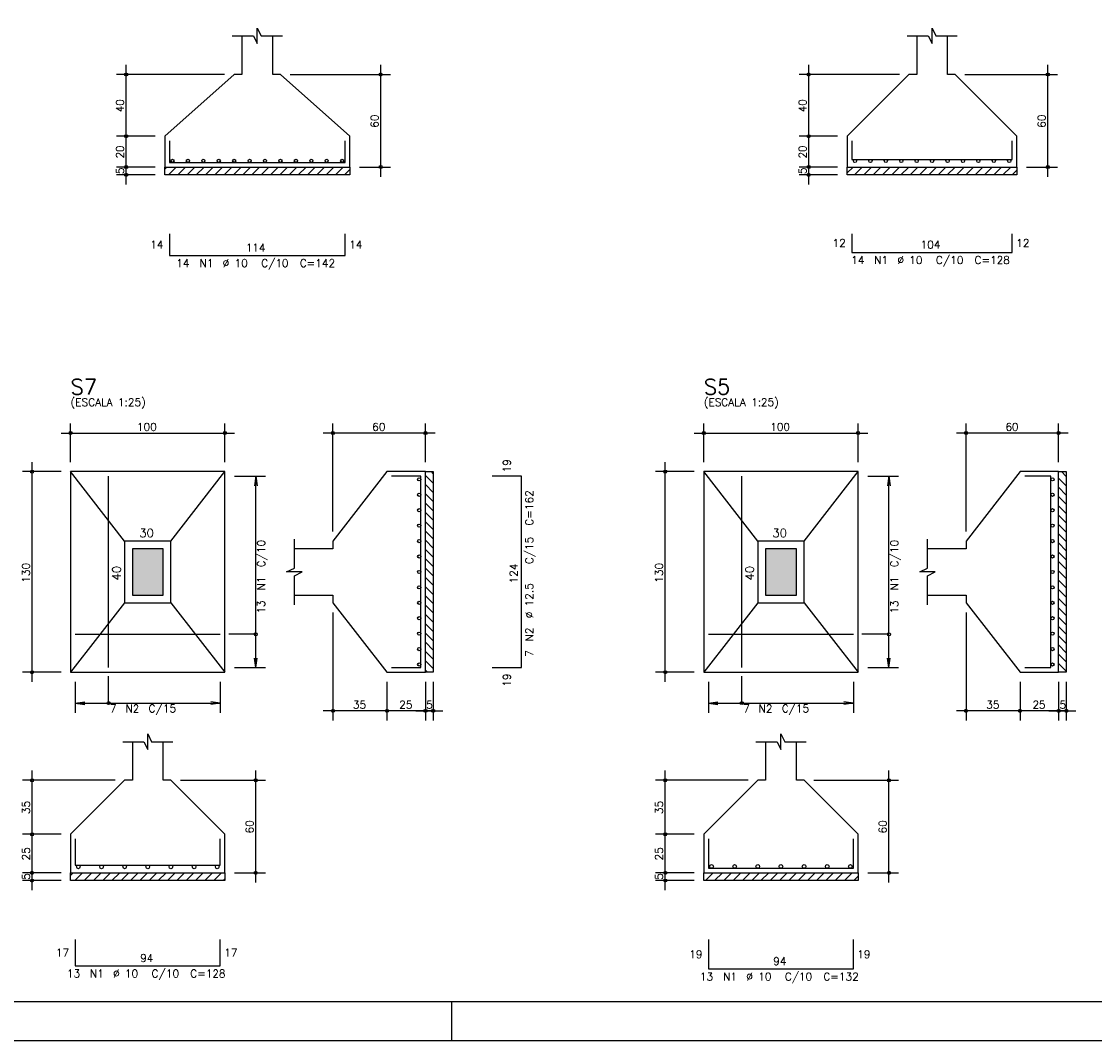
# Model space of a CAD drawing. Extents: x 0 to 84.1, y 0 to 59.4.
# Tile 3 of 6: x 35.9 to 63.8, y 0 to 26.4. Entities that reach past the tile are written whole.
import ezdxf

# ---------------------------------------------------------------- set-up
doc = ezdxf.new("R2010")
doc.units = 0
for name, color, linetype in [('1', 1, 'CONTINUOUS'), ('2', 2, 'CONTINUOUS'), ('3', 3, 'CONTINUOUS'), ('6', 6, 'CONTINUOUS'), ('7', 7, 'CONTINUOUS')]:
    doc.layers.add(name, color=color, linetype=linetype)
doc.styles.get("Standard").update_dxf_attribs({"font": 'ROMANS.SHX'})

msp = doc.modelspace()

# ---------------------------------------------------------------- linework, layer by layer
at = {"layer": '1', "linetype": 'CONTINUOUS'}
for p, q in [((39.6552, 22.585642), (39.711758, 22.6422)), ((39.752174, 22.4422), (39.952174, 22.6422)), ((39.99259, 22.4422), (40.19259, 22.6422)), ((40.233007, 22.4422), (40.433007, 22.6422)), ((40.473423, 22.4422), (40.673423, 22.6422)), ((40.713839, 22.4422), (40.913839, 22.6422)), ((40.954256, 22.4422), (41.154256, 22.6422)), ((41.194672, 22.4422), (41.394672, 22.6422)), ((41.435088, 22.4422), (41.635088, 22.6422)), ((41.675504, 22.4422), (41.875504, 22.6422)), ((41.915921, 22.4422), (42.115921, 22.6422)), ((42.156337, 22.4422), (42.356337, 22.6422)), ((42.396753, 22.4422), (42.596753, 22.6422)), ((42.63717, 22.4422), (42.83717, 22.6422)), ((42.877586, 22.4422), (43.077586, 22.6422)), ((43.118002, 22.4422), (43.318002, 22.6422)), ((43.358419, 22.4422), (43.558419, 22.6422)), ((43.598835, 22.4422), (43.798835, 22.6422)), ((43.839251, 22.4422), (44.039251, 22.6422)), ((44.079668, 22.4422), (44.279668, 22.6422)), ((44.320084, 22.4422), (44.4552, 22.577316)), ((57.3528, 22.492436), (57.502564, 22.6422)), ((57.542981, 22.4422), (57.742981, 22.6422)), ((57.783397, 22.4422), (57.983397, 22.6422)), ((58.023813, 22.4422), (58.223813, 22.6422)), ((58.26423, 22.4422), (58.46423, 22.6422)), ((58.504646, 22.4422), (58.704646, 22.6422)), ((58.745062, 22.4422), (58.945062, 22.6422)), ((58.985478, 22.4422), (59.185478, 22.6422)), ((59.225895, 22.4422), (59.425895, 22.6422)), ((59.466311, 22.4422), (59.666311, 22.6422)), ((59.706727, 22.4422), (59.906727, 22.6422)), ((59.947144, 22.4422), (60.147144, 22.6422)), ((60.18756, 22.4422), (60.38756, 22.6422)), ((60.427976, 22.4422), (60.627976, 22.6422)), ((60.668393, 22.4422), (60.868393, 22.6422)), ((60.908809, 22.4422), (61.108809, 22.6422)), ((61.149225, 22.4422), (61.349225, 22.6422)), ((61.389642, 22.4422), (61.589642, 22.6422)), ((61.630058, 22.4422), (61.7528, 22.564942)), ((46.558958, 14.7472), (46.6152, 14.690958)), ((62.907267, 14.7472), (63.0328, 14.621667)), ((46.4152, 14.650542), (46.6152, 14.450542)), ((62.8328, 14.58125), (63.0328, 14.38125)), ((46.4152, 14.410125), (46.6152, 14.210125)), ((62.8328, 14.340834), (63.0328, 14.140834)), ((46.4152, 14.169709), (46.6152, 13.969709)), ((46.4152, 13.929293), (46.6152, 13.729293)), ((62.8328, 14.100418), (63.0328, 13.900418)), ((46.4152, 13.688876), (46.6152, 13.488876)), ((62.8328, 13.860001), (63.0328, 13.660001)), ((46.4152, 13.44846), (46.6152, 13.24846)), ((62.8328, 13.619585), (63.0328, 13.419585)), ((62.8328, 13.379169), (63.0328, 13.179169)), ((46.4152, 13.208044), (46.6152, 13.008044)), ((62.8328, 13.138753), (63.0328, 12.938753)), ((46.4152, 12.967627), (46.6152, 12.767627)), ((62.8328, 12.898336), (63.0328, 12.698336)), ((46.4152, 12.727211), (46.6152, 12.527211)), ((62.8328, 12.65792), (63.0328, 12.45792)), ((46.4152, 12.486795), (46.6152, 12.286795)), ((46.4152, 12.246379), (46.6152, 12.046379)), ((62.8328, 12.417504), (63.0328, 12.217504)), ((46.4152, 12.005962), (46.6152, 11.805962)), ((62.8328, 12.177087), (63.0328, 11.977087)), ((46.4152, 11.765546), (46.6152, 11.565546)), ((62.8328, 11.936671), (63.0328, 11.736671)), ((62.8328, 11.696255), (63.0328, 11.496255)), ((46.4152, 11.52513), (46.6152, 11.32513)), ((62.8328, 11.455838), (63.0328, 11.255838)), ((46.4152, 11.284713), (46.6152, 11.084713)), ((62.8328, 11.215422), (63.0328, 11.015422)), ((46.4152, 11.044297), (46.6152, 10.844297)), ((62.8328, 10.975006), (63.0328, 10.775006)), ((46.4152, 10.803881), (46.6152, 10.603881)), ((62.8328, 10.73459), (63.0328, 10.53459)), ((46.4152, 10.563464), (46.6152, 10.363464)), ((46.4152, 10.323048), (46.6152, 10.123048)), ((62.8328, 10.494173), (63.0328, 10.294173)), ((46.4152, 10.082632), (46.6152, 9.882632)), ((62.8328, 10.253757), (63.0328, 10.053757)), ((46.4152, 9.842216), (46.6152, 9.642216)), ((62.8328, 10.013341), (63.0328, 9.813341)), ((62.8328, 9.772924), (63.0328, 9.572924)), ((46.4152, 9.601799), (46.469799, 9.5472)), ((37.2152, 4.278166), (37.284234, 4.3472)), ((37.32465, 4.1472), (37.52465, 4.3472)), ((37.565066, 4.1472), (37.765066, 4.3472)), ((37.805483, 4.1472), (38.005483, 4.3472)), ((38.045899, 4.1472), (38.245899, 4.3472)), ((38.286315, 4.1472), (38.486315, 4.3472)), ((38.526732, 4.1472), (38.726732, 4.3472)), ((38.767148, 4.1472), (38.967148, 4.3472)), ((39.007564, 4.1472), (39.207564, 4.3472)), ((39.247981, 4.1472), (39.447981, 4.3472)), ((39.488397, 4.1472), (39.688397, 4.3472)), ((39.728813, 4.1472), (39.928813, 4.3472)), ((39.96923, 4.1472), (40.16923, 4.3472)), ((40.209646, 4.1472), (40.409646, 4.3472)), ((40.450062, 4.1472), (40.650062, 4.3472)), ((40.690478, 4.1472), (40.890478, 4.3472)), ((40.930895, 4.1472), (41.130895, 4.3472)), ((41.171311, 4.1472), (41.2152, 4.191089)), ((53.672959, 4.1472), (53.872959, 4.3472)), ((53.913375, 4.1472), (54.113375, 4.3472)), ((54.153792, 4.1472), (54.353792, 4.3472)), ((54.394208, 4.1472), (54.594208, 4.3472)), ((54.634624, 4.1472), (54.834624, 4.3472)), ((54.87504, 4.1472), (55.07504, 4.3472)), ((55.115457, 4.1472), (55.315457, 4.3472)), ((55.355873, 4.1472), (55.555873, 4.3472)), ((55.596289, 4.1472), (55.796289, 4.3472)), ((55.836706, 4.1472), (56.036706, 4.3472)), ((56.077122, 4.1472), (56.277122, 4.3472)), ((56.317538, 4.1472), (56.517538, 4.3472)), ((56.557955, 4.1472), (56.757955, 4.3472)), ((56.798371, 4.1472), (56.998371, 4.3472)), ((57.038787, 4.1472), (57.238787, 4.3472)), ((57.279204, 4.1472), (57.479204, 4.3472)), ((57.51962, 4.1472), (57.6328, 4.26038))]:
    msp.add_line(p, q, dxfattribs=at)
for points in [[(39.6552, 22.6422), (44.4552, 22.6422), (44.4552, 22.4422), (39.6552, 22.4422), (39.6552, 22.6422)], [(57.3528, 22.6422), (61.7528, 22.6422), (61.7528, 22.4422), (57.3528, 22.4422), (57.3528, 22.6422)], [(46.4152, 9.5472), (46.4152, 14.7472), (46.6152, 14.7472), (46.6152, 9.5472), (46.4152, 9.5472)], [(62.8328, 9.5472), (62.8328, 14.7472), (63.0328, 14.7472), (63.0328, 9.5472), (62.8328, 9.5472)], [(37.2152, 4.3472), (41.2152, 4.3472), (41.2152, 4.1472), (37.2152, 4.1472), (37.2152, 4.3472)], [(53.6328, 4.3472), (57.6328, 4.3472), (57.6328, 4.1472), (53.6328, 4.1472), (53.6328, 4.3472)]]:
    msp.add_lwpolyline(points, dxfattribs=at)
at = {"layer": '2', "linetype": 'CONTINUOUS'}
for p, q in [((38.6552, 23.1922), (38.6552, 25.2922)), ((45.2552, 22.3922), (45.2552, 25.2922)), ((56.3528, 23.1922), (56.3528, 25.2922)), ((62.5528, 22.3922), (62.5528, 25.2922)), ((41.2052, 25.0422), (38.4052, 25.0422)), ((41.4552, 25.0422), (41.4552, 25.0422)), ((42.6552, 25.0422), (42.6552, 25.0422)), ((42.9052, 25.0422), (45.5052, 25.0422)), ((58.7028, 25.0422), (56.1028, 25.0422)), ((58.9528, 25.0422), (58.9528, 25.0422)), ((60.1528, 25.0422), (60.1528, 25.0422)), ((60.4028, 25.0422), (62.8028, 25.0422)), ((38.6552, 22.3922), (38.6552, 23.6922)), ((56.3528, 22.3922), (56.3528, 23.6922)), ((39.4052, 23.4422), (38.4052, 23.4422)), ((39.4052, 23.4422), (38.4052, 23.4422)), ((39.6552, 23.4422), (39.6552, 23.4422)), ((39.6552, 23.4422), (39.6552, 23.4422)), ((57.1028, 23.4422), (56.1028, 23.4422)), ((57.1028, 23.4422), (56.1028, 23.4422)), ((57.3528, 23.4422), (57.3528, 23.4422)), ((57.3528, 23.4422), (57.3528, 23.4422)), ((38.6552, 22.1922), (38.6552, 22.8922)), ((56.3528, 22.1922), (56.3528, 22.8922)), ((39.4052, 22.6422), (38.4052, 22.6422)), ((39.4052, 22.6422), (38.4052, 22.6422)), ((39.6552, 22.6422), (39.6552, 22.6422)), ((39.6552, 22.6422), (39.6552, 22.6422)), ((44.4552, 22.6422), (44.4552, 22.6422)), ((44.7052, 22.6422), (45.5052, 22.6422)), ((57.1028, 22.6422), (56.1028, 22.6422)), ((57.1028, 22.6422), (56.1028, 22.6422)), ((57.3528, 22.6422), (57.3528, 22.6422)), ((57.3528, 22.6422), (57.3528, 22.6422)), ((61.7528, 22.6422), (61.7528, 22.6422)), ((62.0028, 22.6422), (62.8028, 22.6422)), ((39.4052, 22.4422), (38.4052, 22.4422)), ((39.6552, 22.4422), (39.6552, 22.4422)), ((57.1028, 22.4422), (56.1028, 22.4422)), ((57.3528, 22.4422), (57.3528, 22.4422)), ((37.2152, 14.9972), (37.2152, 15.9972)), ((41.2152, 14.9972), (41.2152, 15.9972)), ((44.0152, 13.1972), (44.0152, 15.9972)), ((46.4152, 14.9972), (46.4152, 15.9972)), ((53.6328, 14.9972), (53.6328, 15.9972)), ((57.6328, 14.9972), (57.6328, 15.9972)), ((60.4328, 13.1972), (60.4328, 15.9972)), ((62.8328, 14.9972), (62.8328, 15.9972)), ((36.9652, 15.7472), (41.4652, 15.7472)), ((46.6652, 15.7472), (43.7652, 15.7472)), ((53.3828, 15.7472), (57.8828, 15.7472)), ((63.0828, 15.7472), (60.1828, 15.7472)), ((36.9652, 14.7472), (35.9652, 14.7472)), ((36.2152, 9.2972), (36.2152, 14.9972)), ((37.2152, 14.7472), (37.2152, 14.7472)), ((37.2152, 14.7472), (37.2152, 14.7472)), ((41.2152, 14.7472), (41.2152, 14.7472)), ((46.4152, 14.7472), (46.4152, 14.7472)), ((53.3828, 14.7472), (52.3828, 14.7472)), ((52.6328, 9.2972), (52.6328, 14.9972)), ((53.6328, 14.7472), (53.6328, 14.7472)), ((53.6328, 14.7472), (53.6328, 14.7472)), ((57.6328, 14.7472), (57.6328, 14.7472)), ((62.8328, 14.7472), (62.8328, 14.7472)), ((41.2152, 14.6272), (41.2152, 14.6272)), ((41.4652, 14.6272), (42.2652, 14.6272)), ((42.0152, 14.6272), (41.982568, 14.379339)), ((42.0152, 9.6672), (42.0152, 14.6272)), ((42.0152, 14.6272), (42.047832, 14.379339)), ((57.6328, 14.6272), (57.6328, 14.6272)), ((57.8828, 14.6272), (58.6828, 14.6272)), ((58.4328, 14.6272), (58.400168, 14.379339)), ((58.4328, 9.6672), (58.4328, 14.6272)), ((58.4328, 14.6272), (58.465432, 14.379339)), ((44.0152, 12.9472), (44.0152, 12.9472)), ((60.4328, 12.9472), (60.4328, 12.9472)), ((44.0152, 11.3472), (44.0152, 11.3472)), ((60.4328, 11.3472), (60.4328, 11.3472)), ((44.0152, 11.0972), (44.0152, 8.2972)), ((60.4328, 11.0972), (60.4328, 8.2972)), ((42.0152, 9.6672), (41.982568, 9.915061)), ((42.0152, 9.6672), (42.047832, 9.915061)), ((58.4328, 9.6672), (58.400168, 9.915061)), ((58.4328, 9.6672), (58.465432, 9.915061)), ((36.9652, 9.5472), (35.9652, 9.5472)), ((37.2152, 9.5472), (37.2152, 9.5472)), ((37.3352, 9.5472), (37.3352, 9.5472)), ((41.0952, 9.5472), (41.0952, 9.5472)), ((41.2152, 9.6672), (41.2152, 9.6672)), ((41.4652, 9.6672), (42.2652, 9.6672)), ((45.4152, 9.5472), (45.4152, 9.5472)), ((45.4152, 9.5472), (45.4152, 9.5472)), ((46.4152, 9.5472), (46.4152, 9.5472)), ((46.4152, 9.5472), (46.4152, 9.5472)), ((46.6152, 9.5472), (46.6152, 9.5472)), ((53.3828, 9.5472), (52.3828, 9.5472)), ((53.6328, 9.5472), (53.6328, 9.5472)), ((53.7528, 9.5472), (53.7528, 9.5472)), ((57.5128, 9.5472), (57.5128, 9.5472)), ((57.6328, 9.6672), (57.6328, 9.6672)), ((57.8828, 9.6672), (58.6828, 9.6672)), ((61.8328, 9.5472), (61.8328, 9.5472)), ((61.8328, 9.5472), (61.8328, 9.5472)), ((62.8328, 9.5472), (62.8328, 9.5472)), ((62.8328, 9.5472), (62.8328, 9.5472)), ((63.0328, 9.5472), (63.0328, 9.5472)), ((37.3352, 9.2972), (37.3352, 8.4972)), ((41.0952, 9.2972), (41.0952, 8.4972)), ((45.4152, 9.2972), (45.4152, 8.2972)), ((45.4152, 9.2972), (45.4152, 8.2972)), ((46.4152, 9.2972), (46.4152, 8.2972)), ((46.4152, 9.2972), (46.4152, 8.2972)), ((46.6152, 9.2972), (46.6152, 8.2972)), ((53.7528, 9.2972), (53.7528, 8.4972)), ((57.5128, 9.2972), (57.5128, 8.4972)), ((61.8328, 9.2972), (61.8328, 8.2972)), ((61.8328, 9.2972), (61.8328, 8.2972)), ((62.8328, 9.2972), (62.8328, 8.2972)), ((62.8328, 9.2972), (62.8328, 8.2972)), ((63.0328, 9.2972), (63.0328, 8.2972)), ((37.3352, 8.7472), (37.583061, 8.779832)), ((37.3352, 8.7472), (41.0952, 8.7472)), ((37.3352, 8.7472), (37.583061, 8.714568)), ((41.0952, 8.7472), (40.847339, 8.779832)), ((41.0952, 8.7472), (40.847339, 8.714568)), ((53.7528, 8.7472), (54.000661, 8.779832)), ((53.7528, 8.7472), (57.5128, 8.7472)), ((53.7528, 8.7472), (54.000661, 8.714568)), ((57.5128, 8.7472), (57.264939, 8.779832)), ((57.5128, 8.7472), (57.264939, 8.714568)), ((45.6652, 8.5472), (43.7652, 8.5472)), ((46.6652, 8.5472), (45.1652, 8.5472)), ((46.1652, 8.5472), (46.8652, 8.5472)), ((62.0828, 8.5472), (60.1828, 8.5472)), ((63.0828, 8.5472), (61.5828, 8.5472)), ((62.5828, 8.5472), (63.2828, 8.5472)), ((36.2152, 5.0972), (36.2152, 6.9972)), ((42.0152, 4.0972), (42.0152, 6.9972)), ((52.6328, 5.0972), (52.6328, 6.9972)), ((58.4328, 4.0972), (58.4328, 6.9972)), ((38.3652, 6.7472), (35.9652, 6.7472)), ((38.6152, 6.7472), (38.6152, 6.7472)), ((39.8152, 6.7472), (39.8152, 6.7472)), ((40.0652, 6.7472), (42.2652, 6.7472)), ((54.7828, 6.7472), (52.3828, 6.7472)), ((55.0328, 6.7472), (55.0328, 6.7472)), ((56.2328, 6.7472), (56.2328, 6.7472)), ((56.4828, 6.7472), (58.6828, 6.7472)), ((36.2152, 4.0972), (36.2152, 5.5972)), ((52.6328, 4.0972), (52.6328, 5.5972)), ((36.9652, 5.3472), (35.9652, 5.3472)), ((36.9652, 5.3472), (35.9652, 5.3472)), ((37.2152, 5.3472), (37.2152, 5.3472)), ((37.2152, 5.3472), (37.2152, 5.3472)), ((53.3828, 5.3472), (52.3828, 5.3472)), ((53.3828, 5.3472), (52.3828, 5.3472)), ((53.6328, 5.3472), (53.6328, 5.3472)), ((53.6328, 5.3472), (53.6328, 5.3472)), ((36.2152, 3.8972), (36.2152, 4.5972)), ((52.6328, 3.8972), (52.6328, 4.5972)), ((36.9652, 4.3472), (35.9652, 4.3472)), ((36.9652, 4.3472), (35.9652, 4.3472)), ((37.2152, 4.3472), (37.2152, 4.3472)), ((37.2152, 4.3472), (37.2152, 4.3472)), ((41.2152, 4.3472), (41.2152, 4.3472)), ((41.4652, 4.3472), (42.2652, 4.3472)), ((53.3828, 4.3472), (52.3828, 4.3472)), ((53.3828, 4.3472), (52.3828, 4.3472)), ((53.6328, 4.3472), (53.6328, 4.3472)), ((53.6328, 4.3472), (53.6328, 4.3472)), ((57.6328, 4.3472), (57.6328, 4.3472)), ((57.8828, 4.3472), (58.6828, 4.3472)), ((36.9652, 4.1472), (35.9652, 4.1472)), ((37.2152, 4.1472), (37.2152, 4.1472)), ((53.3828, 4.1472), (52.3828, 4.1472)), ((53.6328, 4.1472), (53.6328, 4.1472)), ((47.100006, 0), (47.100006, 1)), ((0, 0), (84.100006, 0))]:
    msp.add_line(p, q, dxfattribs=at)
for points in [[(83.100006, 1), (2.5, 1), (2.5, 58.400002), (83.100006, 58.400002), (83.100006, 1)], [(41.4052, 26.0422), (41.9552, 26.0422), (42.0552, 25.8422), (42.0552, 26.2422), (42.1552, 26.0422), (42.7052, 26.0422)], [(58.9028, 26.0422), (59.4528, 26.0422), (59.5528, 25.8422), (59.5528, 26.2422), (59.6528, 26.0422), (60.2028, 26.0422)], [(41.6552, 26.0422), (41.6552, 25.0422), (41.4552, 25.0422), (39.6552, 23.4422), (39.6552, 22.6422), (44.4552, 22.6422), (44.4552, 23.4422), (42.6552, 25.0422), (42.4552, 25.0422), (42.4552, 26.0422)], [(59.1528, 26.0422), (59.1528, 25.0422), (58.9528, 25.0422), (57.3528, 23.4422), (57.3528, 22.6422), (61.7528, 22.6422), (61.7528, 23.4422), (60.1528, 25.0422), (59.9528, 25.0422), (59.9528, 26.0422)], [(37.2152, 9.5472), (41.2152, 9.5472), (41.2152, 14.7472), (37.2152, 14.7472), (37.2152, 9.5472)], [(38.6152, 12.9472), (37.2152, 14.7472)], [(39.8152, 12.9472), (41.2152, 14.7472)], [(43.0152, 11.5472), (44.0152, 11.5472), (44.0152, 11.3472), (45.4152, 9.5472), (46.4152, 9.5472), (46.4152, 14.7472), (45.4152, 14.7472), (44.0152, 12.9472), (44.0152, 12.7472), (43.0152, 12.7472)], [(53.6328, 9.5472), (57.6328, 9.5472), (57.6328, 14.7472), (53.6328, 14.7472), (53.6328, 9.5472)], [(55.0328, 12.9472), (53.6328, 14.7472)], [(56.2328, 12.9472), (57.6328, 14.7472)], [(59.4328, 11.5472), (60.4328, 11.5472), (60.4328, 11.3472), (61.8328, 9.5472), (62.8328, 9.5472), (62.8328, 14.7472), (61.8328, 14.7472), (60.4328, 12.9472), (60.4328, 12.7472), (59.4328, 12.7472)], [(38.6152, 11.3472), (39.8152, 11.3472), (39.8152, 12.9472), (38.6152, 12.9472), (38.6152, 11.3472)], [(43.0152, 11.2972), (43.0152, 12.0472), (43.2152, 12.1472), (42.8152, 12.1472), (43.0152, 12.2472), (43.0152, 12.9972)], [(55.0328, 11.3472), (56.2328, 11.3472), (56.2328, 12.9472), (55.0328, 12.9472), (55.0328, 11.3472)], [(59.4328, 11.2972), (59.4328, 12.0472), (59.6328, 12.1472), (59.2328, 12.1472), (59.4328, 12.2472), (59.4328, 12.9972)], [(38.8152, 11.5472), (39.6152, 11.5472), (39.6152, 12.7472), (38.8152, 12.7472), (38.8152, 11.5472)], [(55.2328, 11.5472), (56.0328, 11.5472), (56.0328, 12.7472), (55.2328, 12.7472), (55.2328, 11.5472)], [(38.6152, 11.3472), (37.2152, 9.5472)], [(39.8152, 11.3472), (41.2152, 9.5472)], [(55.0328, 11.3472), (53.6328, 9.5472)], [(56.2328, 11.3472), (57.6328, 9.5472)], [(42.0152, 10.5322), (41.3152, 10.5322)], [(58.4328, 10.5322), (57.7328, 10.5322)], [(38.2002, 8.7472), (38.2002, 9.4472)], [(54.6178, 8.7472), (54.6178, 9.4472)], [(38.5652, 7.7472), (39.1152, 7.7472), (39.2152, 7.5472), (39.2152, 7.9472), (39.3152, 7.7472), (39.8652, 7.7472)], [(54.9828, 7.7472), (55.5328, 7.7472), (55.6328, 7.5472), (55.6328, 7.9472), (55.7328, 7.7472), (56.2828, 7.7472)], [(38.8152, 7.7472), (38.8152, 6.7472), (38.6152, 6.7472), (37.2152, 5.3472), (37.2152, 4.3472), (41.2152, 4.3472), (41.2152, 5.3472), (39.8152, 6.7472), (39.6152, 6.7472), (39.6152, 7.7472)], [(55.2328, 7.7472), (55.2328, 6.7472), (55.0328, 6.7472), (53.6328, 5.3472), (53.6328, 4.3472), (57.6328, 4.3472), (57.6328, 5.3472), (56.2328, 6.7472), (56.0328, 6.7472), (56.0328, 7.7472)]]:
    msp.add_lwpolyline(points, dxfattribs=at)
for centre, radius in [((38.6552, 25.0422), 0.04), ((38.6552, 25.0422), 0.02), ((45.2552, 25.0422), 0.04), ((45.2552, 25.0422), 0.02), ((56.3528, 25.0422), 0.04), ((56.3528, 25.0422), 0.02), ((62.5528, 25.0422), 0.04), ((62.5528, 25.0422), 0.02), ((38.6552, 23.4422), 0.04), ((38.6552, 23.4422), 0.04), ((38.6552, 23.4422), 0.02), ((38.6552, 23.4422), 0.02), ((56.3528, 23.4422), 0.04), ((56.3528, 23.4422), 0.04), ((56.3528, 23.4422), 0.02), ((56.3528, 23.4422), 0.02), ((38.6552, 22.6422), 0.04), ((38.6552, 22.6422), 0.04), ((38.6552, 22.6422), 0.02), ((38.6552, 22.6422), 0.02), ((45.2552, 22.6422), 0.04), ((45.2552, 22.6422), 0.02), ((56.3528, 22.6422), 0.04), ((56.3528, 22.6422), 0.04), ((56.3528, 22.6422), 0.02), ((56.3528, 22.6422), 0.02), ((62.5528, 22.6422), 0.04), ((62.5528, 22.6422), 0.02), ((38.6552, 22.4422), 0.04), ((38.6552, 22.4422), 0.02), ((56.3528, 22.4422), 0.04), ((56.3528, 22.4422), 0.02), ((37.2152, 15.7472), 0.04), ((37.2152, 15.7472), 0.02), ((41.2152, 15.7472), 0.04), ((41.2152, 15.7472), 0.02), ((44.0152, 15.7472), 0.04), ((44.0152, 15.7472), 0.02), ((46.4152, 15.7472), 0.04), ((46.4152, 15.7472), 0.02), ((53.6328, 15.7472), 0.04), ((53.6328, 15.7472), 0.02), ((57.6328, 15.7472), 0.04), ((57.6328, 15.7472), 0.02), ((60.4328, 15.7472), 0.04), ((60.4328, 15.7472), 0.02), ((62.8328, 15.7472), 0.04), ((62.8328, 15.7472), 0.02), ((36.2152, 14.7472), 0.04), ((36.2152, 14.7472), 0.02), ((52.6328, 14.7472), 0.04), ((52.6328, 14.7472), 0.02), ((42.0152, 10.5322), 0.04), ((58.4328, 10.5322), 0.04), ((36.2152, 9.5472), 0.04), ((36.2152, 9.5472), 0.02), ((52.6328, 9.5472), 0.04), ((52.6328, 9.5472), 0.02), ((38.2002, 8.7472), 0.04), ((54.6178, 8.7472), 0.04), ((44.0152, 8.5472), 0.04), ((44.0152, 8.5472), 0.02), ((45.4152, 8.5472), 0.04), ((45.4152, 8.5472), 0.04), ((45.4152, 8.5472), 0.02), ((45.4152, 8.5472), 0.02), ((46.4152, 8.5472), 0.04), ((46.4152, 8.5472), 0.04), ((46.4152, 8.5472), 0.02), ((46.4152, 8.5472), 0.02), ((46.6152, 8.5472), 0.04), ((46.6152, 8.5472), 0.02), ((60.4328, 8.5472), 0.04), ((60.4328, 8.5472), 0.02), ((61.8328, 8.5472), 0.04), ((61.8328, 8.5472), 0.04), ((61.8328, 8.5472), 0.02), ((61.8328, 8.5472), 0.02), ((62.8328, 8.5472), 0.04), ((62.8328, 8.5472), 0.04), ((62.8328, 8.5472), 0.02), ((62.8328, 8.5472), 0.02), ((63.0328, 8.5472), 0.04), ((63.0328, 8.5472), 0.02), ((36.2152, 6.7472), 0.04), ((36.2152, 6.7472), 0.02), ((42.0152, 6.7472), 0.04), ((42.0152, 6.7472), 0.02), ((52.6328, 6.7472), 0.04), ((52.6328, 6.7472), 0.02), ((58.4328, 6.7472), 0.04), ((58.4328, 6.7472), 0.02), ((36.2152, 5.3472), 0.04), ((36.2152, 5.3472), 0.04), ((36.2152, 5.3472), 0.02), ((36.2152, 5.3472), 0.02), ((52.6328, 5.3472), 0.04), ((52.6328, 5.3472), 0.04), ((52.6328, 5.3472), 0.02), ((52.6328, 5.3472), 0.02), ((36.2152, 4.3472), 0.04), ((36.2152, 4.3472), 0.04), ((36.2152, 4.1472), 0.04), ((36.2152, 4.3472), 0.02), ((36.2152, 4.3472), 0.02), ((42.0152, 4.3472), 0.04), ((42.0152, 4.3472), 0.02), ((52.6328, 4.3472), 0.04), ((52.6328, 4.3472), 0.04), ((52.6328, 4.1472), 0.04), ((52.6328, 4.3472), 0.02), ((52.6328, 4.3472), 0.02), ((58.4328, 4.3472), 0.04), ((58.4328, 4.3472), 0.02), ((36.2152, 4.1472), 0.02), ((52.6328, 4.1472), 0.02)]:
    msp.add_circle(centre, radius, dxfattribs=at)
for points in [[(38.8152, 11.5472), (39.6152, 11.5472), (39.6152, 12.7472)], [(38.8152, 11.5472), (39.6152, 12.7472), (38.8152, 12.7472)], [(38.8152, 11.5472), (38.8152, 12.7472), (38.8152, 11.5472)], [(55.2328, 11.5472), (56.0328, 11.5472), (56.0328, 12.7472)], [(55.2328, 11.5472), (56.0328, 12.7472), (55.2328, 12.7472)], [(55.2328, 11.5472), (55.2328, 12.7472), (55.2328, 11.5472)]]:
    msp.add_solid(points, dxfattribs=at)
at = {"layer": '3', "linetype": 'CONTINUOUS'}
for centre, radius in [((39.8552, 22.80351), 0.04131), ((40.2552, 22.80351), 0.04131), ((40.6552, 22.80351), 0.04131), ((41.0552, 22.80351), 0.04131), ((41.4552, 22.80351), 0.04131), ((41.8552, 22.80351), 0.04131), ((42.2552, 22.80351), 0.04131), ((42.6552, 22.80351), 0.04131), ((43.0552, 22.80351), 0.04131), ((43.4552, 22.80351), 0.04131), ((43.8552, 22.80351), 0.04131), ((44.2552, 22.80351), 0.04131), ((57.5528, 22.80089), 0.04131), ((57.9528, 22.80089), 0.04131), ((58.3528, 22.80089), 0.04131), ((58.7528, 22.80089), 0.04131), ((59.1528, 22.80089), 0.04131), ((59.5528, 22.80089), 0.04131), ((59.9528, 22.80089), 0.04131), ((60.3528, 22.80089), 0.04131), ((60.7528, 22.80089), 0.04131), ((61.1528, 22.80089), 0.04131), ((61.5528, 22.80089), 0.04131), ((46.25389, 14.5472), 0.04131), ((62.67411, 14.5472), 0.04131), ((46.25389, 14.1472), 0.04131), ((62.67411, 14.1472), 0.04131), ((46.25389, 13.7472), 0.04131), ((62.67411, 13.7472), 0.04131), ((46.25389, 13.3472), 0.04131), ((62.67411, 13.3472), 0.04131), ((46.25389, 12.9472), 0.04131), ((62.67411, 12.9472), 0.04131), ((46.25389, 12.5472), 0.04131), ((62.67411, 12.5472), 0.04131), ((46.25389, 12.1472), 0.04131), ((62.67411, 12.1472), 0.04131), ((46.25389, 11.7472), 0.04131), ((62.67411, 11.7472), 0.04131), ((46.25389, 11.3472), 0.04131), ((62.67411, 11.3472), 0.04131), ((46.25389, 10.9472), 0.04131), ((62.67411, 10.9472), 0.04131), ((46.25389, 10.5472), 0.04131), ((62.67411, 10.5472), 0.04131), ((46.25389, 10.1472), 0.04131), ((62.67411, 10.1472), 0.04131), ((46.25389, 9.7472), 0.04131), ((62.67411, 9.7472), 0.04131), ((37.4152, 4.499815), 0.047385), ((38.0152, 4.499815), 0.047385), ((38.6152, 4.499815), 0.047385), ((39.2152, 4.499815), 0.047385), ((39.8152, 4.499815), 0.047385), ((40.4152, 4.499815), 0.047385), ((41.0152, 4.499815), 0.047385), ((53.8328, 4.514585), 0.047385), ((54.4328, 4.514585), 0.047385), ((55.0328, 4.514585), 0.047385), ((55.6328, 4.514585), 0.047385), ((56.2328, 4.514585), 0.047385), ((56.8328, 4.514585), 0.047385), ((57.4328, 4.514585), 0.047385)]:
    msp.add_circle(centre, radius, dxfattribs=at)
at = {"layer": '6', "linetype": 'CONTINUOUS'}
for p, q in [((39.7752, 23.3222), (39.7752, 22.7622)), ((44.3352, 22.7622), (44.3352, 23.3222)), ((57.4728, 23.3222), (57.4728, 22.8422)), ((61.6328, 22.8422), (61.6328, 23.3222)), ((57.4728, 22.8422), (61.6328, 22.8422)), ((39.7752, 22.7622), (44.3352, 22.7622)), ((39.7752, 20.9122), (39.7752, 20.3522)), ((44.3352, 20.3522), (44.3352, 20.9122)), ((57.4728, 20.9122), (57.4728, 20.4322)), ((61.6328, 20.4322), (61.6328, 20.9122)), ((39.7752, 20.3522), (44.3352, 20.3522)), ((57.4728, 20.4322), (61.6328, 20.4322)), ((38.2002, 9.6672), (38.2002, 14.6272)), ((46.2952, 14.6272), (45.5352, 14.6272)), ((46.2952, 9.6672), (46.2952, 14.6272)), ((48.9052, 14.6272), (48.1452, 14.6272)), ((48.9052, 9.6672), (48.9052, 14.6272)), ((54.6178, 9.6672), (54.6178, 14.6272)), ((62.6328, 14.6272), (61.9528, 14.6272)), ((62.6328, 9.6672), (62.6328, 14.6272)), ((37.3352, 10.5322), (41.0952, 10.5322)), ((53.7528, 10.5322), (57.5128, 10.5322)), ((45.5352, 9.6672), (46.2952, 9.6672)), ((48.1452, 9.6672), (48.9052, 9.6672)), ((61.9528, 9.6672), (62.6328, 9.6672)), ((37.3352, 5.2272), (37.3352, 4.5472)), ((41.0952, 4.5472), (41.0952, 5.2272)), ((53.7528, 5.2272), (53.7528, 4.4672)), ((57.5128, 4.4672), (57.5128, 5.2272)), ((37.3352, 4.5472), (41.0952, 4.5472)), ((53.7528, 4.4672), (57.5128, 4.4672)), ((37.3352, 2.6172), (37.3352, 1.9372)), ((41.0952, 1.9372), (41.0952, 2.6172)), ((53.7528, 2.6172), (53.7528, 1.8572)), ((57.5128, 1.8572), (57.5128, 2.6172)), ((37.3352, 1.9372), (41.0952, 1.9372)), ((53.7528, 1.8572), (57.5128, 1.8572))]:
    msp.add_line(p, q, dxfattribs=at)

# ---------------------------------------------------------------- texts
at = {"layer": '2', "linetype": 'CONTINUOUS'}
for s, height, p in [('40', 0.2, (38.5952, 24.0622)), ('40', 0.2, (56.2928, 24.0622)), ('60', 0.2, (45.1952, 23.6622)), ('60', 0.2, (62.4928, 23.6622)), ('20', 0.2, (38.5952, 22.8622)), ('20', 0.2, (56.2928, 22.8622)), ('5', 0.2, (38.5952, 22.4622)), ('5', 0.2, (56.2928, 22.4622)), ('19', 0.2, (48.6252, 14.7272)), ('C=162', 0.2, (49.2052, 13.3472)), ('C/10', 0.2, (42.2552, 12.2672)), ('C/15', 0.2, (49.2052, 12.3472)), ('C/10', 0.2, (58.6728, 12.2672)), ('130', 0.2, (36.1552, 11.8672)), ('40', 0.22, (38.5152, 11.9272)), ('124', 0.2, (48.8052, 11.8472)), ('130', 0.2, (52.5728, 11.8672)), ('40', 0.22, (54.9328, 11.9272)), ('N1', 0.2, (42.2552, 11.6672)), ('N1', 0.2, (58.6728, 11.6672)), ('%%c 12.5', 0.2, (49.2052, 10.9472)), ('13', 0.2, (42.2552, 11.0672)), ('13', 0.2, (58.6728, 11.0672)), ('N2', 0.2, (49.2052, 10.3472)), ('7', 0.2, (49.2052, 9.9472)), ('19', 0.2, (48.6252, 9.1672)), ('35', 0.2, (36.1552, 5.8672)), ('35', 0.2, (52.5728, 5.8672)), ('60', 0.2, (41.9552, 5.3672)), ('60', 0.2, (58.3728, 5.3672)), ('25', 0.2, (36.1552, 4.6672)), ('25', 0.2, (52.5728, 4.6672)), ('5', 0.2, (36.1552, 4.1672)), ('5', 0.2, (52.5728, 4.1672))]:
    msp.add_text(s, height=height, rotation=90, dxfattribs=at).set_placement(p)
for s, height, p in [('14', 0.2, (39.2752, 20.5322)), ('114', 0.2, (41.7552, 20.4522)), ('14', 0.2, (44.4352, 20.5322)), ('12', 0.2, (56.9728, 20.5722)), ('104', 0.2, (59.2528, 20.5322)), ('12', 0.2, (61.7328, 20.5722)), ('14', 0.2, (57.4528, 20.1322)), ('N1', 0.2, (58.0528, 20.1322)), ('%%c 10', 0.2, (58.6528, 20.1322)), ('C/10', 0.2, (59.6528, 20.1322)), ('C=128', 0.2, (60.6528, 20.1322)), ('14', 0.2, (39.9552, 20.0522)), ('N1', 0.2, (40.5552, 20.0522)), ('%%c 10', 0.2, (41.1552, 20.0522)), ('C/10', 0.2, (42.1552, 20.0522)), ('C=142', 0.2, (43.1552, 20.0522)), ('(ESCALA 1:25)', 0.2, (37.2152, 16.4472)), ('(ESCALA 1:25)', 0.2, (53.6328, 16.4472)), ('100', 0.2, (38.9352, 15.8072)), ('60', 0.2, (45.0352, 15.8072)), ('100', 0.2, (55.3528, 15.8072)), ('60', 0.2, (61.4528, 15.8072)), ('30', 0.22, (38.9952, 13.0472)), ('30', 0.22, (55.4128, 13.0472)), ('7', 0.2, (38.2352, 8.5072)), ('N2', 0.2, (38.6352, 8.5072)), ('C/15', 0.2, (39.2352, 8.5072)), ('35', 0.2, (44.5352, 8.6072)), ('25', 0.2, (45.7352, 8.6072)), ('5', 0.2, (46.4352, 8.6072)), ('7', 0.2, (54.6528, 8.5072)), ('N2', 0.2, (55.0528, 8.5072)), ('C/15', 0.2, (55.6528, 8.5072)), ('35', 0.2, (60.9528, 8.6072)), ('25', 0.2, (62.1528, 8.6072)), ('5', 0.2, (62.8528, 8.6072)), ('17', 0.2, (36.8352, 2.1772)), ('94', 0.2, (39.0152, 2.0372)), ('17', 0.2, (41.1952, 2.1772)), ('19', 0.2, (53.2528, 2.1372)), ('19', 0.2, (57.6128, 2.1372)), ('94', 0.2, (55.4328, 1.9572)), ('13', 0.2, (37.1152, 1.6372)), ('N1', 0.2, (37.7152, 1.6372)), ('%%c 10', 0.2, (38.3152, 1.6372)), ('C/10', 0.2, (39.3152, 1.6372)), ('C=128', 0.2, (40.3152, 1.6372)), ('13', 0.2, (53.5328, 1.5572)), ('N1', 0.2, (54.1328, 1.5572)), ('%%c 10', 0.2, (54.7328, 1.5572)), ('C/10', 0.2, (55.7328, 1.5572)), ('C=132', 0.2, (56.7328, 1.5572))]:
    msp.add_text(s, height=height, dxfattribs=at).set_placement(p)
at = {"layer": '7', "linetype": 'CONTINUOUS'}
for s, p in [('S7', (37.2152, 16.7472)), ('S5', (53.6328, 16.7472))]:
    msp.add_text(s, height=0.4, dxfattribs=at).set_placement(p)

doc.saveas('drawing.dxf')
